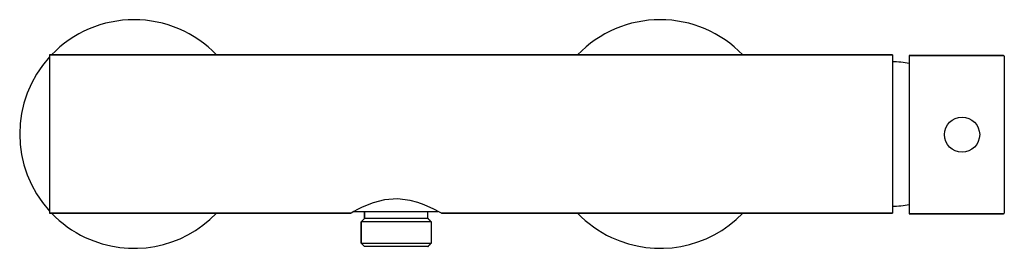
# Model space of a CAD drawing. Header units: millimetres. Extents: x 3924.629 to 3924.909, y 1846.892 to 1846.957.
import ezdxf

# ---------------------------------------------------------------- set-up
doc = ezdxf.new("R2010")
doc.units = ezdxf.units.MM
doc.layers.add('SANINDUSA', color=3, linetype='Continuous')

msp = doc.modelspace()

# ---------------------------------------------------------------- linework, layer by layer
at = {"layer": 'SANINDUSA'}
for p, q in [((3924.637270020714, 1846.94668438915), (3924.637270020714, 1846.90168438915)), ((3924.637270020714, 1846.94668438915), (3924.876770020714, 1846.94668438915)), ((3924.876770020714, 1846.94668438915), (3924.876770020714, 1846.90168438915)), ((3924.881570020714, 1846.94650438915), (3924.881570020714, 1846.92400438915)), ((3924.881570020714, 1846.94650438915), (3924.908370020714, 1846.94650438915)), ((3924.908570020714, 1846.94630438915), (3924.908570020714, 1846.92400438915)), ((3924.881570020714, 1846.92400438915), (3924.881570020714, 1846.90150438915)), ((3924.908570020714, 1846.92400438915), (3924.908570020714, 1846.90170438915)), ((3924.722895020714, 1846.90168438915), (3924.637270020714, 1846.90168438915)), ((3924.723747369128, 1846.90218438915), (3924.747615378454, 1846.90218438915)), ((3924.726770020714, 1846.90018438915), (3924.726770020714, 1846.90218438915)), ((3924.744770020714, 1846.90018438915), (3924.744770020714, 1846.90218438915)), ((3924.876770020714, 1846.90168438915), (3924.748642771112, 1846.90168438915)), ((3924.908370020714, 1846.90150438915), (3924.881570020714, 1846.90150438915)), ((3924.738017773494, 1846.89918438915), (3924.725770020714, 1846.89918438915)), ((3924.725770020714, 1846.89318438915), (3924.725770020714, 1846.89918438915)), ((3924.737792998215, 1846.90018438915), (3924.726770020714, 1846.90018438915)), ((3924.744770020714, 1846.90018438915), (3924.737792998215, 1846.90018438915)), ((3924.745770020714, 1846.89918438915), (3924.738017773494, 1846.89918438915)), ((3924.745770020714, 1846.89318438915), (3924.745770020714, 1846.89918438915)), ((3924.725770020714, 1846.89318438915), (3924.745770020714, 1846.89318438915)), ((3924.744770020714, 1846.89218438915), (3924.726770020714, 1846.89218438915))]:
    msp.add_line(p, q, dxfattribs=at)
at = {"layer": 'SANINDUSA', "flags": 128}
msp.add_lwpolyline([(3924.748642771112, 1846.901685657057), (3924.748075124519, 1846.902005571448), (3924.746474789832, 1846.902851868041), (3924.743732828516, 1846.904087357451), (3924.741875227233, 1846.904748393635), (3924.739738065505, 1846.905310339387), (3924.736129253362, 1846.905728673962), (3924.732473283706, 1846.905439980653), (3924.729214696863, 1846.904602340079), (3924.726126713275, 1846.903364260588), (3924.724796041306, 1846.902715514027), (3924.723758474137, 1846.902167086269), (3924.722925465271, 1846.901701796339), (3924.722895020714, 1846.90168438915), (3924.722895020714, 1846.90168438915)], dxfattribs=at)
at = {"layer": 'SANINDUSA'}
msp.add_circle((3924.896570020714, 1846.92400438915), 0.005000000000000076, dxfattribs=at)
for centre, radius, start, end in [((3924.661270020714, 1846.92418438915), 0.03250000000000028, 43.81306146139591, 136.1869385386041), ((3924.810770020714, 1846.92418438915), 0.03250000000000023, 43.81306146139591, 136.1869385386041), ((3924.661270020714, 1846.92418438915), 0.03250000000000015, 137.6005266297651, 222.3994733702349), ((3924.908370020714, 1846.94630438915), 0.0002000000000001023, 0, 90), ((3924.877224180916, 1846.924689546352), 0.02000000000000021, 77.44997185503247, 91.3011849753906), ((3924.877224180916, 1846.923679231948), 0.02000000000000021, 268.6988150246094, 282.5500281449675), ((3924.661270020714, 1846.92418438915), 0.03249999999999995, 223.8130614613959, 244.7349468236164), ((3924.661270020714, 1846.92418438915), 0.03250000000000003, 244.7349468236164, 316.1869385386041), ((3924.810770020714, 1846.92418438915), 0.03249999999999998, 223.8130614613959, 244.7349468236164), ((3924.810770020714, 1846.92418438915), 0.03249999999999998, 244.7349468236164, 316.1869385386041), ((3924.908370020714, 1846.90170438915), 0.0002000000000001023, 270, 0)]:
    msp.add_arc(centre, radius, start, end, dxfattribs=at)
for points in [[(3924.876770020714, 1846.94668438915), (3924.637270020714, 1846.94668438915)], [(3924.908370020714, 1846.94650438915), (3924.881570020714, 1846.94650438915)], [(3924.637270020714, 1846.90168438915), (3924.722895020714, 1846.90168438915)], [(3924.726770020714, 1846.90218438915), (3924.726770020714, 1846.90018438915)], [(3924.744770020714, 1846.90018438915), (3924.744770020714, 1846.90218438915)], [(3924.748642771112, 1846.90168438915), (3924.876770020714, 1846.90168438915)], [(3924.881570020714, 1846.90150438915), (3924.908370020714, 1846.90150438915)], [(3924.726770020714, 1846.90018438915), (3924.725770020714, 1846.89918438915)], [(3924.725770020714, 1846.89918438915), (3924.725770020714, 1846.89318438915)], [(3924.745770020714, 1846.89918438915), (3924.744770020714, 1846.90018438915)], [(3924.745770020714, 1846.89318438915), (3924.745770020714, 1846.89918438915)], [(3924.725770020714, 1846.89318438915), (3924.726770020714, 1846.89218438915)], [(3924.744770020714, 1846.89218438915), (3924.745770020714, 1846.89318438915)]]:
    msp.add_open_spline(points, degree=1, dxfattribs=at)

doc.saveas('drawing.dxf')
